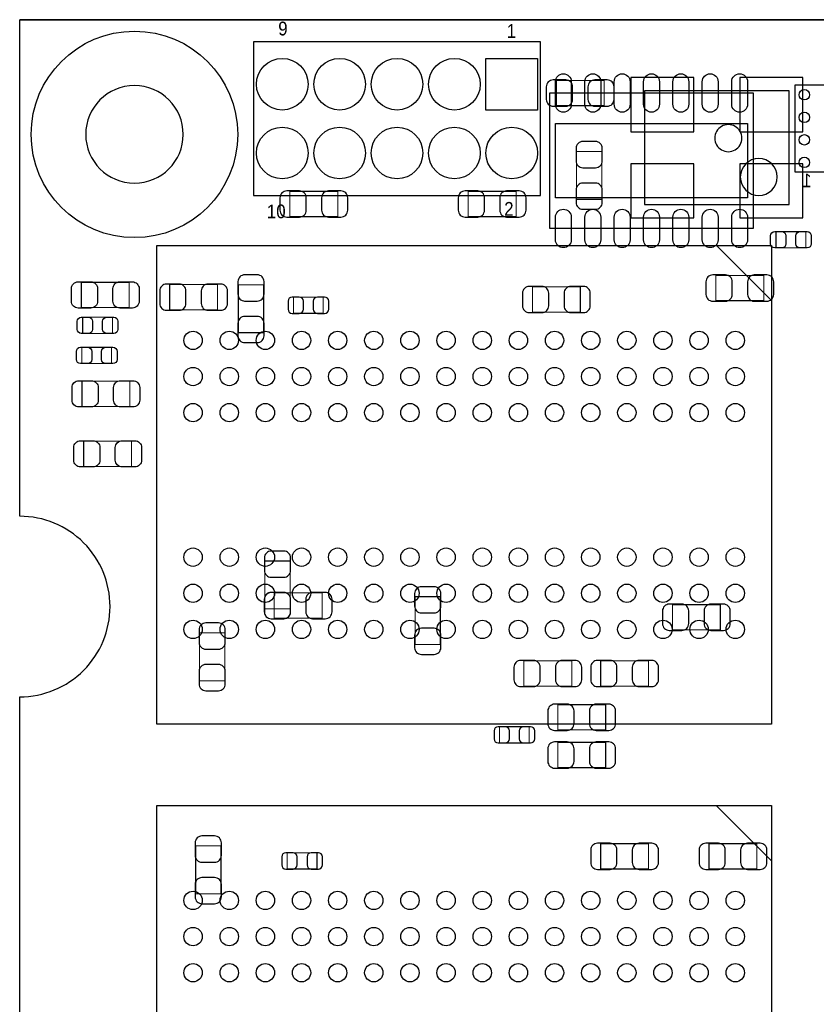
# Model space of a CAD drawing. Extents: x 7.2 to 74.8, y 33.9 to 67.
# Tile 2 of 8: x 7.2 to 24.8, y 45.2 to 67. Entities that reach past the tile are written whole.
import ezdxf
from ezdxf.enums import TextEntityAlignment as Align

# ---------------------------------------------------------------- set-up
doc = ezdxf.new("R2010")
doc.units = 0
for name, color, linetype in [('ASSEMBLY_BOTTOM', 52, 'CONTINUOUS'), ('ASSEMBLY_TOP', 140, 'CONTINUOUS'), ('BOTTOM', 2, 'CONTINUOUS'), ('OUTLINE', 3, 'CONTINUOUS'), ('TOP', 5, 'CONTINUOUS')]:
    doc.layers.add(name, color=color, linetype=linetype)

msp = doc.modelspace()

# ---------------------------------------------------------------- linework, layer by layer
at = {"layer": 'ASSEMBLY_BOTTOM', "const_width": 0.024892}
for points in [[(20.135596, 65.083944), (20.135596, 65.64376), (19.0754, 65.64376), (19.0754, 65.083944), (20.135596, 65.083944)], [(19.523964, 63.010034), (20.08378, 63.010034), (20.08378, 64.07023), (19.523964, 64.07023), (19.523964, 63.010034)], [(13.180568, 63.186818), (13.180568, 62.627002), (14.240764, 62.627002), (14.240764, 63.186818), (13.180568, 63.186818)], [(17.126712, 63.186818), (17.126712, 62.627002), (18.186908, 62.627002), (18.186908, 63.186818), (17.126712, 63.186818)], [(22.608794, 61.32576), (22.608794, 60.765944), (23.66899, 60.765944), (23.66899, 61.32576), (22.608794, 61.32576)], [(11.57859, 60.562744), (11.57859, 61.12256), (10.518394, 61.12256), (10.518394, 60.562744), (11.57859, 60.562744)], [(12.5984, 61.11875), (12.038584, 61.11875), (12.038584, 60.058554), (12.5984, 60.058554), (12.5984, 61.11875)], [(18.547588, 61.07176), (18.547588, 60.511944), (19.607784, 60.511944), (19.607784, 61.07176), (18.547588, 61.07176)], [(13.91793, 60.484766), (13.91793, 60.844938), (13.258038, 60.844938), (13.258038, 60.484766), (13.91793, 60.484766)], [(12.625324, 53.942234), (13.18514, 53.942234), (13.18514, 55.00243), (12.625324, 55.00243), (12.625324, 53.942234)], [(12.832334, 54.29504), (12.832334, 53.735224), (13.89253, 53.735224), (13.89253, 54.29504), (12.832334, 54.29504)], [(15.950184, 53.152548), (16.51, 53.152548), (16.51, 54.212744), (15.950184, 54.212744), (15.950184, 53.152548)], [(21.646388, 54.03596), (21.646388, 53.476144), (22.706584, 53.476144), (22.706584, 54.03596), (21.646388, 54.03596)], [(11.73988, 53.40985), (11.180064, 53.40985), (11.180064, 52.349654), (11.73988, 52.349654), (11.73988, 53.40985)], [(18.358866, 52.790344), (18.358866, 52.230528), (19.419062, 52.230528), (19.419062, 52.790344), (18.358866, 52.790344)], [(21.117306, 52.230528), (21.117306, 52.790344), (20.05711, 52.790344), (20.05711, 52.230528), (21.117306, 52.230528)], [(21.117306, 52.230528), (21.117306, 52.790344), (20.05711, 52.790344), (20.05711, 52.230528), (21.117306, 52.230528)], [(20.16887, 51.261264), (20.16887, 51.82108), (19.108674, 51.82108), (19.108674, 51.261264), (20.16887, 51.261264)], [(18.477738, 50.972466), (18.477738, 51.332638), (17.817846, 51.332638), (17.817846, 50.972466), (18.477738, 50.972466)], [(20.16887, 50.425604), (20.16887, 50.98542), (19.108674, 50.98542), (19.108674, 50.425604), (20.16887, 50.425604)], [(11.093704, 47.632874), (11.65352, 47.632874), (11.65352, 48.69307), (11.093704, 48.69307), (11.093704, 47.632874)], [(21.117306, 48.183292), (21.117306, 48.743108), (20.05711, 48.743108), (20.05711, 48.183292), (21.117306, 48.183292)], [(22.456394, 48.743108), (22.456394, 48.183292), (23.51659, 48.183292), (23.51659, 48.743108), (22.456394, 48.743108)], [(13.779246, 48.181514), (13.779246, 48.541686), (13.119354, 48.541686), (13.119354, 48.181514), (13.779246, 48.181514)]]:
    msp.add_lwpolyline(points, dxfattribs=at)
at = {"layer": 'ASSEMBLY_BOTTOM'}
msp.add_lwpolyline([(24.231092, 65.409826), (21.030692, 65.409826), (21.030692, 62.895226), (24.231092, 62.895226), (24.231092, 65.409826)], dxfattribs=at)
msp.add_lwpolyline([(23.966932, 63.504826, 1), (23.149052, 63.504826, 1), (23.966932, 63.504826)], format="xyb", dxfattribs=at)
at = {"layer": 'ASSEMBLY_TOP'}
for points in [[(18.725642, 66.498978), (12.375642, 66.498978), (12.375642, 63.095378), (18.725642, 63.095378), (18.725642, 66.498978)], [(25.275032, 65.536572), (24.355552, 65.536572), (24.355552, 63.616332), (25.275032, 63.616332), (25.275032, 65.536572)], [(23.433024, 62.365128), (18.93316, 62.365128), (18.93316, 65.365376), (23.433024, 65.365376), (23.433024, 62.365128)], [(10.236962, 51.38674), (10.236962, 61.986668), (23.836884, 61.986668), (23.836884, 51.38674), (10.236962, 51.38674)], [(23.836884, 60.767214), (22.618954, 61.985144), (22.618954, 61.986668)], [(10.236962, 38.985952), (10.236962, 49.58588), (23.836884, 49.58588), (23.836884, 38.985952), (10.236962, 38.985952)], [(23.836884, 48.366426), (22.618954, 49.584356), (22.618954, 49.58588)]]:
    msp.add_lwpolyline(points, dxfattribs=at)
for points in [[(10.818876, 64.447928, 1), (8.659876, 64.447928, 1)], [(23.182834, 64.365378, 1), (22.58335, 64.365126, 1)]]:
    msp.add_lwpolyline(points, format="xyb", close=True, dxfattribs=at)
at = {"layer": 'ASSEMBLY_TOP', "const_width": 0.024892}
for points in [[(24.599138, 62.295278), (24.599138, 61.935106), (23.939246, 61.935106), (23.939246, 62.295278), (24.599138, 62.295278)], [(9.62279, 61.17336), (9.62279, 60.613544), (8.562594, 60.613544), (8.562594, 61.17336), (9.62279, 61.17336)], [(9.252966, 60.400184), (9.252966, 60.040012), (8.593074, 60.040012), (8.593074, 60.400184), (9.252966, 60.400184)], [(8.573516, 59.374278), (8.573516, 59.73445), (9.233408, 59.73445), (9.233408, 59.374278), (8.573516, 59.374278)], [(8.577072, 58.423302), (8.577072, 58.983118), (9.637268, 58.983118), (9.637268, 58.423302), (8.577072, 58.423302)], [(8.615934, 57.09539), (8.615934, 57.655206), (9.67613, 57.655206), (9.67613, 57.09539), (8.615934, 57.09539)]]:
    msp.add_lwpolyline(points, dxfattribs=at)
at = {"layer": 'BOTTOM'}
for points in [[(17.519142, 64.987678), (17.519142, 66.130678), (18.662142, 66.130678), (18.662142, 64.987678)], [(22.122892, 64.505586), (22.122892, 65.704466), (20.725892, 65.704466), (20.725892, 64.505586)], [(24.535892, 64.505586), (24.535892, 65.704466), (23.138892, 65.704466), (23.138892, 64.505586)], [(22.122892, 62.600586), (22.122892, 63.799466), (20.725892, 63.799466), (20.725892, 62.600586)], [(24.535892, 62.600586), (24.535892, 63.799466), (23.138892, 63.799466), (23.138892, 62.600586)]]:
    msp.add_lwpolyline(points, close=True, dxfattribs=at)
for points in [[(19.00555, 65.073784), (19.285458, 65.073784, 0.414846), (19.435572, 65.223898), (19.435572, 65.503806, 0.414846), (19.285458, 65.65392), (19.00555, 65.65392, 0.414846), (18.855436, 65.503806), (18.855436, 65.223898, 0.414846)], [(20.205446, 65.65392), (19.925538, 65.65392, 0.414846), (19.775424, 65.503806), (19.775424, 65.223898, 0.414846), (19.925538, 65.073784), (20.205446, 65.073784, 0.414846), (20.35556, 65.223898), (20.35556, 65.503806, 0.414846)], [(19.513804, 64.14008), (19.513804, 63.860172, 0.414846), (19.663918, 63.710058), (19.943826, 63.710058, 0.414846), (20.09394, 63.860172), (20.09394, 64.14008, 0.414846), (19.943826, 64.290194), (19.663918, 64.290194, 0.414846)], [(20.09394, 62.940184), (20.09394, 63.220092, 0.414846), (19.943826, 63.370206), (19.663918, 63.370206, 0.414846), (19.513804, 63.220092), (19.513804, 62.940184, 0.414846), (19.663918, 62.79007), (19.943826, 62.79007, 0.414846)], [(13.110718, 62.616842), (13.390626, 62.616842, 0.414846), (13.54074, 62.766956), (13.54074, 63.046864, 0.414846), (13.390626, 63.196978), (13.110718, 63.196978, 0.414846), (12.960604, 63.046864), (12.960604, 62.766956, 0.414846)], [(14.310614, 63.196978), (14.030706, 63.196978, 0.414846), (13.880592, 63.046864), (13.880592, 62.766956, 0.414846), (14.030706, 62.616842), (14.310614, 62.616842, 0.414846), (14.460728, 62.766956), (14.460728, 63.046864, 0.414846)], [(17.056862, 62.616842), (17.33677, 62.616842, 0.414846), (17.486884, 62.766956), (17.486884, 63.046864, 0.414846), (17.33677, 63.196978), (17.056862, 63.196978, 0.414846), (16.906748, 63.046864), (16.906748, 62.766956, 0.414846)], [(18.256758, 63.196978), (17.97685, 63.196978, 0.414846), (17.826736, 63.046864), (17.826736, 62.766956, 0.414846), (17.97685, 62.616842), (18.256758, 62.616842, 0.414846), (18.406872, 62.766956), (18.406872, 63.046864, 0.414846)], [(12.028424, 61.1886), (12.028424, 60.908692, 0.414846), (12.178538, 60.758578), (12.458446, 60.758578, 0.414846), (12.60856, 60.908692), (12.60856, 61.1886, 0.414846), (12.458446, 61.338714), (12.178538, 61.338714, 0.414846)], [(22.538944, 60.755784), (22.818852, 60.755784, 0.414846), (22.968966, 60.905898), (22.968966, 61.185806, 0.414846), (22.818852, 61.33592), (22.538944, 61.33592, 0.414846), (22.38883, 61.185806), (22.38883, 60.905898, 0.414846)], [(23.73884, 61.33592), (23.458932, 61.33592, 0.414846), (23.308818, 61.185806), (23.308818, 60.905898, 0.414846), (23.458932, 60.755784), (23.73884, 60.755784, 0.414846), (23.888954, 60.905898), (23.888954, 61.185806, 0.414846)], [(10.448544, 60.552584), (10.728452, 60.552584, 0.414846), (10.878566, 60.702698), (10.878566, 60.982606, 0.414846), (10.728452, 61.13272), (10.448544, 61.13272, 0.414846), (10.29843, 60.982606), (10.29843, 60.702698, 0.414846)], [(11.64844, 61.13272), (11.368532, 61.13272, 0.414846), (11.218418, 60.982606), (11.218418, 60.702698, 0.414846), (11.368532, 60.552584), (11.64844, 60.552584, 0.414846), (11.798554, 60.702698), (11.798554, 60.982606, 0.414846)], [(18.477738, 60.501784), (18.757646, 60.501784, 0.414846), (18.90776, 60.651898), (18.90776, 60.931806, 0.414846), (18.757646, 61.08192), (18.477738, 61.08192, 0.414846), (18.327624, 60.931806), (18.327624, 60.651898, 0.414846)], [(19.677634, 61.08192), (19.397726, 61.08192, 0.414846), (19.247612, 60.931806), (19.247612, 60.651898, 0.414846), (19.397726, 60.501784), (19.677634, 60.501784, 0.414846), (19.827748, 60.651898), (19.827748, 60.931806, 0.414846)], [(13.228066, 60.484766), (13.388086, 60.484766, 0.413587), (13.478002, 60.574936), (13.478002, 60.754768, 0.413587), (13.388086, 60.844938), (13.228066, 60.844938, 0.413587), (13.13815, 60.754768), (13.13815, 60.574936, 0.413587)], [(13.947902, 60.844938), (13.787882, 60.844938, 0.413587), (13.697966, 60.754768), (13.697966, 60.574936, 0.413587), (13.787882, 60.484766), (13.947902, 60.484766, 0.413587), (14.037818, 60.574936), (14.037818, 60.754768, 0.413587)], [(12.60856, 59.988704), (12.60856, 60.268612, 0.414846), (12.458446, 60.418726), (12.178538, 60.418726, 0.414846), (12.028424, 60.268612), (12.028424, 59.988704, 0.414846), (12.178538, 59.83859), (12.458446, 59.83859, 0.414846)], [(12.615164, 55.07228), (12.615164, 54.792372, 0.414846), (12.765278, 54.642258), (13.045186, 54.642258, 0.414846), (13.1953, 54.792372), (13.1953, 55.07228, 0.414846), (13.045186, 55.222394), (12.765278, 55.222394, 0.414846)], [(12.762484, 53.725064), (13.042392, 53.725064, 0.414846), (13.192506, 53.875178), (13.192506, 54.155086, 0.414846), (13.042392, 54.3052), (12.762484, 54.3052, 0.414846), (12.61237, 54.155086), (12.61237, 53.875178, 0.414846)], [(13.1953, 53.872384), (13.1953, 54.152292, 0.414846), (13.045186, 54.302406), (12.765278, 54.302406, 0.414846), (12.615164, 54.152292), (12.615164, 53.872384, 0.414846), (12.765278, 53.72227), (13.045186, 53.72227, 0.414846)], [(13.96238, 54.3052), (13.682472, 54.3052, 0.414846), (13.532358, 54.155086), (13.532358, 53.875178, 0.414846), (13.682472, 53.725064), (13.96238, 53.725064, 0.414846), (14.112494, 53.875178), (14.112494, 54.155086, 0.414846)], [(15.940024, 54.282594), (15.940024, 54.002686, 0.414846), (16.090138, 53.852572), (16.370046, 53.852572, 0.414846), (16.52016, 54.002686), (16.52016, 54.282594, 0.414846), (16.370046, 54.432708), (16.090138, 54.432708, 0.414846)], [(21.576538, 53.465984), (21.856446, 53.465984, 0.414846), (22.00656, 53.616098), (22.00656, 53.896006, 0.414846), (21.856446, 54.04612), (21.576538, 54.04612, 0.414846), (21.426424, 53.896006), (21.426424, 53.616098, 0.414846)], [(22.776434, 54.04612), (22.496526, 54.04612, 0.414846), (22.346412, 53.896006), (22.346412, 53.616098, 0.414846), (22.496526, 53.465984), (22.776434, 53.465984, 0.414846), (22.926548, 53.616098), (22.926548, 53.896006, 0.414846)], [(11.169904, 53.4797), (11.169904, 53.199792, 0.414846), (11.320018, 53.049678), (11.599926, 53.049678, 0.414846), (11.75004, 53.199792), (11.75004, 53.4797, 0.414846), (11.599926, 53.629814), (11.320018, 53.629814, 0.414846)], [(16.52016, 53.082698), (16.52016, 53.362606, 0.414846), (16.370046, 53.51272), (16.090138, 53.51272, 0.414846), (15.940024, 53.362606), (15.940024, 53.082698, 0.414846), (16.090138, 52.932584), (16.370046, 52.932584, 0.414846)], [(18.289016, 52.220368), (18.568924, 52.220368, 0.414846), (18.719038, 52.370482), (18.719038, 52.65039, 0.414846), (18.568924, 52.800504), (18.289016, 52.800504, 0.414846), (18.138902, 52.65039), (18.138902, 52.370482, 0.414846)], [(19.488912, 52.800504), (19.209004, 52.800504, 0.414846), (19.05889, 52.65039), (19.05889, 52.370482, 0.414846), (19.209004, 52.220368), (19.488912, 52.220368, 0.414846), (19.639026, 52.370482), (19.639026, 52.65039, 0.414846)], [(19.98726, 52.220368), (20.267168, 52.220368, 0.414846), (20.417282, 52.370482), (20.417282, 52.65039, 0.414846), (20.267168, 52.800504), (19.98726, 52.800504, 0.414846), (19.837146, 52.65039), (19.837146, 52.370482, 0.414846)], [(19.98726, 52.220368), (20.267168, 52.220368, 0.414846), (20.417282, 52.370482), (20.417282, 52.65039, 0.414846), (20.267168, 52.800504), (19.98726, 52.800504, 0.414846), (19.837146, 52.65039), (19.837146, 52.370482, 0.414846)], [(21.187156, 52.800504), (20.907248, 52.800504, 0.414846), (20.757134, 52.65039), (20.757134, 52.370482, 0.414846), (20.907248, 52.220368), (21.187156, 52.220368, 0.414846), (21.33727, 52.370482), (21.33727, 52.65039, 0.414846)], [(21.187156, 52.800504), (20.907248, 52.800504, 0.414846), (20.757134, 52.65039), (20.757134, 52.370482, 0.414846), (20.907248, 52.220368), (21.187156, 52.220368, 0.414846), (21.33727, 52.370482), (21.33727, 52.65039, 0.414846)], [(11.75004, 52.279804), (11.75004, 52.559712, 0.414846), (11.599926, 52.709826), (11.320018, 52.709826, 0.414846), (11.169904, 52.559712), (11.169904, 52.279804, 0.414846), (11.320018, 52.12969), (11.599926, 52.12969, 0.414846)], [(19.038824, 51.251104), (19.318732, 51.251104, 0.414846), (19.468846, 51.401218), (19.468846, 51.681126, 0.414846), (19.318732, 51.83124), (19.038824, 51.83124, 0.414846), (18.88871, 51.681126), (18.88871, 51.401218, 0.414846)], [(20.23872, 51.83124), (19.958812, 51.83124, 0.414846), (19.808698, 51.681126), (19.808698, 51.401218, 0.414846), (19.958812, 51.251104), (20.23872, 51.251104, 0.414846), (20.388834, 51.401218), (20.388834, 51.681126, 0.414846)], [(17.787874, 50.972466), (17.947894, 50.972466, 0.413587), (18.03781, 51.062636), (18.03781, 51.242468, 0.413587), (17.947894, 51.332638), (17.787874, 51.332638, 0.413587), (17.697958, 51.242468), (17.697958, 51.062636, 0.413587)], [(18.50771, 51.332638), (18.34769, 51.332638, 0.413587), (18.257774, 51.242468), (18.257774, 51.062636, 0.413587), (18.34769, 50.972466), (18.50771, 50.972466, 0.413587), (18.597626, 51.062636), (18.597626, 51.242468, 0.413587)], [(19.038824, 50.415444), (19.318732, 50.415444, 0.414846), (19.468846, 50.565558), (19.468846, 50.845466, 0.414846), (19.318732, 50.99558), (19.038824, 50.99558, 0.414846), (18.88871, 50.845466), (18.88871, 50.565558, 0.414846)], [(20.23872, 50.99558), (19.958812, 50.99558, 0.414846), (19.808698, 50.845466), (19.808698, 50.565558, 0.414846), (19.958812, 50.415444), (20.23872, 50.415444, 0.414846), (20.388834, 50.565558), (20.388834, 50.845466, 0.414846)], [(11.083544, 48.76292), (11.083544, 48.483012, 0.414846), (11.233658, 48.332898), (11.513566, 48.332898, 0.414846), (11.66368, 48.483012), (11.66368, 48.76292, 0.414846), (11.513566, 48.913034), (11.233658, 48.913034, 0.414846)], [(19.98726, 48.173132), (20.267168, 48.173132, 0.414846), (20.417282, 48.323246), (20.417282, 48.603154, 0.414846), (20.267168, 48.753268), (19.98726, 48.753268, 0.414846), (19.837146, 48.603154), (19.837146, 48.323246, 0.414846)], [(21.187156, 48.753268), (20.907248, 48.753268, 0.414846), (20.757134, 48.603154), (20.757134, 48.323246, 0.414846), (20.907248, 48.173132), (21.187156, 48.173132, 0.414846), (21.33727, 48.323246), (21.33727, 48.603154, 0.414846)], [(22.386544, 48.173132), (22.666452, 48.173132, 0.414846), (22.816566, 48.323246), (22.816566, 48.603154, 0.414846), (22.666452, 48.753268), (22.386544, 48.753268, 0.414846), (22.23643, 48.603154), (22.23643, 48.323246, 0.414846)], [(23.58644, 48.753268), (23.306532, 48.753268, 0.414846), (23.156418, 48.603154), (23.156418, 48.323246, 0.414846), (23.306532, 48.173132), (23.58644, 48.173132, 0.414846), (23.736554, 48.323246), (23.736554, 48.603154, 0.414846)], [(13.089382, 48.181514), (13.249402, 48.181514, 0.413587), (13.339318, 48.271684), (13.339318, 48.451516, 0.413587), (13.249402, 48.541686), (13.089382, 48.541686, 0.413587), (12.999466, 48.451516), (12.999466, 48.271684, 0.413587)], [(13.809218, 48.541686), (13.649198, 48.541686, 0.413587), (13.559282, 48.451516), (13.559282, 48.271684, 0.413587), (13.649198, 48.181514), (13.809218, 48.181514, 0.413587), (13.899134, 48.271684), (13.899134, 48.451516, 0.413587)], [(11.66368, 47.563024), (11.66368, 47.842932, 0.414846), (11.513566, 47.993046), (11.233658, 47.993046, 0.414846), (11.083544, 47.842932), (11.083544, 47.563024, 0.414846), (11.233658, 47.41291), (11.513566, 47.41291, 0.414846)]]:
    msp.add_lwpolyline(points, format="xyb", close=True, dxfattribs=at)
for centre, radius in [((9.739376, 64.447928), 2.286), ((13.010642, 65.559178), 0.5715), ((14.280642, 65.559178), 0.5715), ((15.550642, 65.559178), 0.5715), ((16.820642, 65.559178), 0.5715), ((13.010642, 64.035178), 0.5715), ((14.280642, 64.035178), 0.5715), ((15.550642, 64.035178), 0.5715), ((16.820642, 64.035178), 0.5715), ((18.090642, 64.035178), 0.5715)]:
    msp.add_circle(centre, radius, dxfattribs=at)
at = {"layer": 'OUTLINE'}
for points in [[(74.799444, 66.987928), (7.199376, 66.987928)], [(7.199376, 66.987928), (74.799444, 66.987928)], [(74.799444, 66.987928), (7.199376, 66.987928)], [(7.199884, 55.992776), (7.199376, 66.987928)], [(7.199884, 33.993836), (7.199884, 51.994816)]]:
    msp.add_lwpolyline(points, dxfattribs=at)
for points in [[(72.800464, 53.993796, 0.414214), (74.799444, 51.994816), (74.799444, 33.993836), (23.948644, 33.993836), (23.948644, 37.493956, 0.414214), (23.450804, 37.994336, 0.414214), (22.950424, 37.493956), (22.950424, 33.993836), (7.199884, 33.993836), (7.199884, 51.994816, 0.414214), (9.198864, 53.993796, 0.414214), (7.199884, 55.992776), (7.199376, 66.987928), (74.799444, 66.987928), (74.799444, 55.992776, 0.414214)], [(74.799444, 55.992776, 0.414214), (72.800464, 53.993796, 0.414214), (74.799444, 51.994816), (74.799444, 33.993836), (23.948644, 33.993836), (23.948644, 37.493956, 0.414214), (23.450804, 37.994336, 0.414214), (22.950424, 37.493956), (22.950424, 33.993836), (7.199884, 33.993836), (7.199884, 51.994816, 0.414214), (9.198864, 53.993796, 0.414214), (7.199884, 55.992776), (7.199376, 66.987928), (74.799444, 66.987928)]]:
    msp.add_lwpolyline(points, format="xyb", close=True, dxfattribs=at)
for points in [[(9.198864, 53.993796, 0.414214), (7.199884, 55.992776)], [(7.199884, 51.994816, 0.414214), (9.198864, 53.993796)]]:
    msp.add_lwpolyline(points, format="xyb", dxfattribs=at)
at = {"layer": 'TOP'}
for points in [[(17.519142, 64.987678), (17.519142, 66.130678), (18.662142, 66.130678), (18.662142, 64.987678)], [(23.308056, 64.690244), (23.308056, 63.04026), (19.058128, 63.04026), (19.058128, 64.690244)]]:
    msp.add_lwpolyline(points, close=True, dxfattribs=at)
for points in [[(19.058128, 65.11544), (19.058128, 65.615312, -1), (19.40814, 65.615312), (19.40814, 65.11544, -1)], [(19.708114, 65.11544), (19.708114, 65.615312, -1), (20.058126, 65.615312), (20.058126, 65.11544, -1)], [(20.3581, 65.11544), (20.3581, 65.615312, -1), (20.708112, 65.615312), (20.708112, 65.11544, -1)], [(21.008086, 65.11544), (21.008086, 65.615312, -1), (21.358098, 65.615312), (21.358098, 65.11544, -1)], [(21.658072, 65.11544), (21.658072, 65.615312, -1), (22.008084, 65.615312), (22.008084, 65.11544, -1)], [(22.308058, 65.11544), (22.308058, 65.615312, -1), (22.65807, 65.615312), (22.65807, 65.11544, -1)], [(22.958044, 65.11544), (22.958044, 65.615312, -1), (23.308056, 65.615312), (23.308056, 65.11544, -1)], [(19.058128, 62.115192), (19.058128, 62.615064, -1), (19.40814, 62.615064), (19.40814, 62.115192, -1)], [(19.708114, 62.115192), (19.708114, 62.615064, -1), (20.058126, 62.615064), (20.058126, 62.115192, -1)], [(20.3581, 62.115192), (20.3581, 62.615064, -1), (20.708112, 62.615064), (20.708112, 62.115192, -1)], [(21.008086, 62.115192), (21.008086, 62.615064, -1), (21.358098, 62.615064), (21.358098, 62.115192, -1)], [(21.658072, 62.115192), (21.658072, 62.615064, -1), (22.008084, 62.615064), (22.008084, 62.115192, -1)], [(22.308058, 62.115192), (22.308058, 62.615064, -1), (22.65807, 62.615064), (22.65807, 62.115192, -1)], [(22.958044, 62.115192), (22.958044, 62.615064, -1), (23.308056, 62.615064), (23.308056, 62.115192, -1)], [(23.909274, 62.295278), (24.069294, 62.295278, -0.413587), (24.15921, 62.205108), (24.15921, 62.025276, -0.413587), (24.069294, 61.935106), (23.909274, 61.935106, -0.413587), (23.819358, 62.025276), (23.819358, 62.205108, -0.413587)], [(24.62911, 61.935106), (24.46909, 61.935106, -0.413587), (24.379174, 62.025276), (24.379174, 62.205108, -0.413587), (24.46909, 62.295278), (24.62911, 62.295278, -0.413587), (24.719026, 62.205108), (24.719026, 62.025276, -0.413587)], [(8.492744, 61.18352), (8.772652, 61.18352, -0.414846), (8.922766, 61.033406), (8.922766, 60.753498, -0.414846), (8.772652, 60.603384), (8.492744, 60.603384, -0.414846), (8.34263, 60.753498), (8.34263, 61.033406, -0.414846)], [(9.69264, 60.603384), (9.412732, 60.603384, -0.414846), (9.262618, 60.753498), (9.262618, 61.033406, -0.414846), (9.412732, 61.18352), (9.69264, 61.18352, -0.414846), (9.842754, 61.033406), (9.842754, 60.753498, -0.414846)], [(8.563102, 60.400184), (8.723122, 60.400184, -0.413587), (8.813038, 60.310014), (8.813038, 60.130182, -0.413587), (8.723122, 60.040012), (8.563102, 60.040012, -0.413587), (8.473186, 60.130182), (8.473186, 60.310014, -0.413587)], [(9.282938, 60.040012), (9.122918, 60.040012, -0.413587), (9.033002, 60.130182), (9.033002, 60.310014, -0.413587), (9.122918, 60.400184), (9.282938, 60.400184, -0.413587), (9.372854, 60.310014), (9.372854, 60.130182, -0.413587)], [(8.543544, 59.73445), (8.703564, 59.73445, -0.413587), (8.79348, 59.64428), (8.79348, 59.464448, -0.413587), (8.703564, 59.374278), (8.543544, 59.374278, -0.413587), (8.453628, 59.464448), (8.453628, 59.64428, -0.413587)], [(9.26338, 59.374278), (9.10336, 59.374278, -0.413587), (9.013444, 59.464448), (9.013444, 59.64428, -0.413587), (9.10336, 59.73445), (9.26338, 59.73445, -0.413587), (9.353296, 59.64428), (9.353296, 59.464448, -0.413587)], [(8.507222, 58.993278), (8.78713, 58.993278, -0.414846), (8.937244, 58.843164), (8.937244, 58.563256, -0.414846), (8.78713, 58.413142), (8.507222, 58.413142, -0.414846), (8.357108, 58.563256), (8.357108, 58.843164, -0.414846)], [(9.707118, 58.413142), (9.42721, 58.413142, -0.414846), (9.277096, 58.563256), (9.277096, 58.843164, -0.414846), (9.42721, 58.993278), (9.707118, 58.993278, -0.414846), (9.857232, 58.843164), (9.857232, 58.563256, -0.414846)], [(8.546084, 57.665366), (8.825992, 57.665366, -0.414846), (8.976106, 57.515252), (8.976106, 57.235344, -0.414846), (8.825992, 57.08523), (8.546084, 57.08523, -0.414846), (8.39597, 57.235344), (8.39597, 57.515252, -0.414846)], [(9.74598, 57.08523), (9.466072, 57.08523, -0.414846), (9.315958, 57.235344), (9.315958, 57.515252, -0.414846), (9.466072, 57.665366), (9.74598, 57.665366, -0.414846), (9.896094, 57.515252), (9.896094, 57.235344, -0.414846)]]:
    msp.add_lwpolyline(points, format="xyb", close=True, dxfattribs=at)
for centre, radius in [((9.739376, 64.447928), 2.286), ((13.010642, 65.559178), 0.5715), ((14.280642, 65.559178), 0.5715), ((15.550642, 65.559178), 0.5715), ((16.820642, 65.559178), 0.5715), ((24.566372, 65.325752), 0.11557), ((24.566372, 64.825372), 0.11557), ((13.010642, 64.035178), 0.5715), ((14.280642, 64.035178), 0.5715), ((15.550642, 64.035178), 0.5715), ((16.820642, 64.035178), 0.5715), ((18.090642, 64.035178), 0.5715), ((24.566372, 64.327532), 0.11557), ((24.566372, 63.827152), 0.11557), ((11.037062, 59.88685), 0.2032), ((11.837162, 59.88685), 0.2032), ((12.637008, 59.88685), 0.2032), ((13.437108, 59.88685), 0.2032), ((14.236954, 59.88685), 0.2032), ((15.037054, 59.88685), 0.2032), ((15.837154, 59.88685), 0.2032), ((16.637, 59.88685), 0.2032), ((17.4371, 59.88685), 0.2032), ((18.236946, 59.88685), 0.2032), ((19.037046, 59.88685), 0.2032), ((19.837146, 59.88685), 0.2032), ((20.636992, 59.88685), 0.2032), ((21.437092, 59.88685), 0.2032), ((22.236938, 59.88685), 0.2032), ((23.037038, 59.88685), 0.2032), ((11.037062, 59.087004), 0.2032), ((11.837162, 59.087004), 0.2032), ((12.637008, 59.087004), 0.2032), ((13.437108, 59.087004), 0.2032), ((14.236954, 59.087004), 0.2032), ((15.037054, 59.087004), 0.2032), ((15.837154, 59.087004), 0.2032), ((16.637, 59.087004), 0.2032), ((17.4371, 59.087004), 0.2032), ((18.236946, 59.087004), 0.2032), ((19.037046, 59.087004), 0.2032), ((19.837146, 59.087004), 0.2032), ((20.636992, 59.087004), 0.2032), ((21.437092, 59.087004), 0.2032), ((22.236938, 59.087004), 0.2032), ((23.037038, 59.087004), 0.2032), ((11.037062, 58.286904), 0.2032), ((11.837162, 58.286904), 0.2032), ((12.637008, 58.286904), 0.2032), ((13.437108, 58.286904), 0.2032), ((14.236954, 58.286904), 0.2032), ((15.037054, 58.286904), 0.2032), ((15.837154, 58.286904), 0.2032), ((16.637, 58.286904), 0.2032), ((17.4371, 58.286904), 0.2032), ((18.236946, 58.286904), 0.2032), ((19.037046, 58.286904), 0.2032), ((19.837146, 58.286904), 0.2032), ((20.636992, 58.286904), 0.2032), ((21.437092, 58.286904), 0.2032), ((22.236938, 58.286904), 0.2032), ((23.037038, 58.286904), 0.2032), ((11.037062, 55.087012), 0.2032), ((11.837162, 55.087012), 0.2032), ((12.637008, 55.087012), 0.2032), ((13.437108, 55.087012), 0.2032), ((14.236954, 55.087012), 0.2032), ((15.037054, 55.087012), 0.2032), ((15.837154, 55.087012), 0.2032), ((16.637, 55.087012), 0.2032), ((17.4371, 55.087012), 0.2032), ((18.236946, 55.087012), 0.2032), ((19.037046, 55.087012), 0.2032), ((19.837146, 55.087012), 0.2032), ((20.636992, 55.087012), 0.2032), ((21.437092, 55.087012), 0.2032), ((22.236938, 55.087012), 0.2032), ((23.037038, 55.087012), 0.2032), ((11.037062, 54.286912), 0.2032), ((11.837162, 54.286912), 0.2032), ((12.637008, 54.286912), 0.2032), ((13.437108, 54.286912), 0.2032), ((14.236954, 54.286912), 0.2032), ((15.037054, 54.286912), 0.2032), ((15.837154, 54.286912), 0.2032), ((16.637, 54.286912), 0.2032), ((17.4371, 54.286912), 0.2032), ((18.236946, 54.286912), 0.2032), ((19.037046, 54.286912), 0.2032), ((19.837146, 54.286912), 0.2032), ((20.636992, 54.286912), 0.2032), ((21.437092, 54.286912), 0.2032), ((22.236938, 54.286912), 0.2032), ((23.037038, 54.286912), 0.2032), ((11.037062, 53.487066), 0.2032), ((11.837162, 53.487066), 0.2032), ((12.637008, 53.487066), 0.2032), ((13.437108, 53.487066), 0.2032), ((14.236954, 53.487066), 0.2032), ((15.037054, 53.487066), 0.2032), ((15.837154, 53.487066), 0.2032), ((16.637, 53.487066), 0.2032), ((17.4371, 53.487066), 0.2032), ((18.236946, 53.487066), 0.2032), ((19.037046, 53.487066), 0.2032), ((19.837146, 53.487066), 0.2032), ((20.636992, 53.487066), 0.2032), ((21.437092, 53.487066), 0.2032), ((22.236938, 53.487066), 0.2032), ((23.037038, 53.487066), 0.2032), ((11.037062, 47.486062), 0.2032), ((11.837162, 47.486062), 0.2032), ((12.637008, 47.486062), 0.2032), ((13.437108, 47.486062), 0.2032), ((14.236954, 47.486062), 0.2032), ((15.037054, 47.486062), 0.2032), ((15.837154, 47.486062), 0.2032), ((16.637, 47.486062), 0.2032), ((17.4371, 47.486062), 0.2032), ((18.236946, 47.486062), 0.2032), ((19.037046, 47.486062), 0.2032), ((19.837146, 47.486062), 0.2032), ((20.636992, 47.486062), 0.2032), ((21.437092, 47.486062), 0.2032), ((22.236938, 47.486062), 0.2032), ((23.037038, 47.486062), 0.2032), ((11.037062, 46.686216), 0.2032), ((11.837162, 46.686216), 0.2032), ((12.637008, 46.686216), 0.2032), ((13.437108, 46.686216), 0.2032), ((14.236954, 46.686216), 0.2032), ((15.037054, 46.686216), 0.2032), ((15.837154, 46.686216), 0.2032), ((16.637, 46.686216), 0.2032), ((17.4371, 46.686216), 0.2032), ((18.236946, 46.686216), 0.2032), ((19.037046, 46.686216), 0.2032), ((19.837146, 46.686216), 0.2032), ((20.636992, 46.686216), 0.2032), ((21.437092, 46.686216), 0.2032), ((22.236938, 46.686216), 0.2032), ((23.037038, 46.686216), 0.2032), ((11.037062, 45.886116), 0.2032), ((11.837162, 45.886116), 0.2032), ((12.637008, 45.886116), 0.2032), ((13.437108, 45.886116), 0.2032), ((14.236954, 45.886116), 0.2032), ((15.037054, 45.886116), 0.2032), ((15.837154, 45.886116), 0.2032), ((16.637, 45.886116), 0.2032), ((17.4371, 45.886116), 0.2032), ((18.236946, 45.886116), 0.2032), ((19.037046, 45.886116), 0.2032), ((19.837146, 45.886116), 0.2032), ((20.636992, 45.886116), 0.2032), ((21.437092, 45.886116), 0.2032), ((22.236938, 45.886116), 0.2032), ((23.037038, 45.886116), 0.2032)]:
    msp.add_circle(centre, radius, dxfattribs=at)

# ---------------------------------------------------------------- texts
at = {"layer": 'ASSEMBLY_BOTTOM', "text_generation_flag": 2, "width": 0.916667}
msp.add_text('1', height=0.3048, dxfattribs=at).set_placement((24.726392, 63.276226))
at = {"layer": 'ASSEMBLY_TOP', "width": 0.916667}
for s, p in [('9', (13.02512, 66.63944)), ('1', (18.08226, 66.5861)), ('10', (12.8778, 62.59068)), ('2', (18.02638, 62.64656))]:
    msp.add_text(s, height=0.3048, dxfattribs=at).set_placement(p, align=Align.CENTER)

doc.saveas('drawing.dxf')
